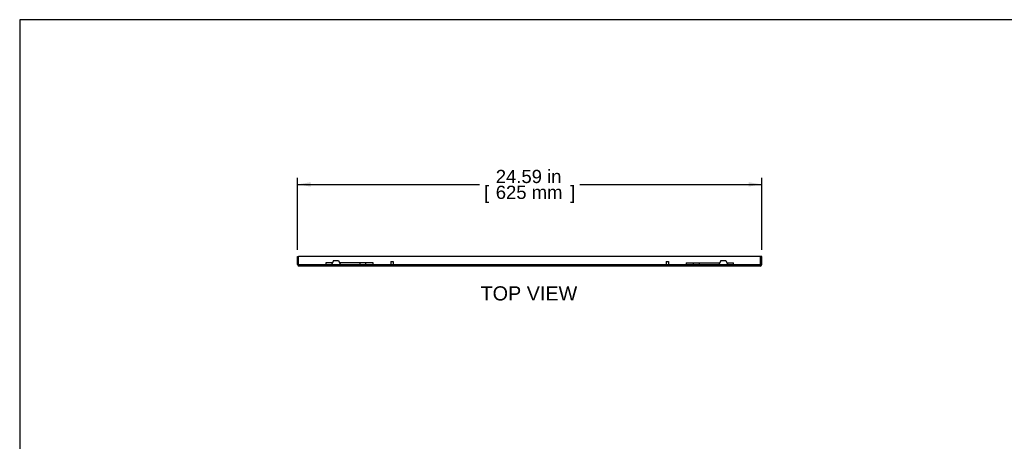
# Model space of a CAD drawing. Header units: inches. Extents: x 0 to 80.1, y 0 to 59.8.
# Tile 2 of 12: x 0 to 52.2, y 37.5 to 59.8. Entities that reach past the tile are written whole.
import ezdxf
from ezdxf.enums import TextEntityAlignment as Align

# ---------------------------------------------------------------- set-up
doc = ezdxf.new("R2010")
doc.units = ezdxf.units.IN
doc.header["$MEASUREMENT"] = 0
for name, color, linetype in [('BMP01631', 7, 'Continuous'), ('COM57182-6', 7, 'Continuous'), ('Default', 7, 'Continuous')]:
    doc.layers.add(name, color=color, linetype=linetype)
doc.styles.add('SEACAD_Arial', font='arial.ttf')
doc.dimstyles.new('WEB', dxfattribs={"dimtxt": 0.7, "dimasz": 0.7, "dimexe": 0.35, "dimexo": 0.35, "dimgap": 0.35, "dimtad": 0, "dimtih": 1, "dimtoh": 1, "dimzin": 4, "dimdsep": 46, "dimtxsty": 'SEACAD_Arial', "dimblk1": '_SE_FILLED', "dimblk2": '_SE_FILLED', "dimsah": 1, "dimcen": 0.35, "dimadec": 0, "dimazin": 0, "dimtfac": 1, "dimtofl": 0, "dimtmove": 0, "dimatfit": 3, "dimfxl": 1, "dimtolj": 1, "dimtzin": 4, "dimarcsym": 0})

# ---------------------------------------------------------------- blocks, each defined once
blk = doc.blocks.new('SE4')
at = {"layer": 'BMP01631', "color": 7, "linetype": 'Continuous'}
for p, q in [((16.623, 47.026), (16.515, 46.795)), ((16.623, 47.026), (16.897, 47.026)), ((16.897, 47.026), (17.004, 46.795)), ((37.146, 47.026), (37.038, 46.795)), ((37.146, 47.026), (37.42, 47.026)), ((37.42, 47.026), (37.527, 46.795)), ((16.822, 46.798), (16.697, 46.798)), ((16.697, 46.798), (16.697, 46.795)), ((16.822, 46.795), (16.822, 46.798)), ((37.345, 46.798), (37.22, 46.798)), ((37.22, 46.798), (37.22, 46.795)), ((37.345, 46.795), (37.345, 46.798))]:
    blk.add_line(p, q, dxfattribs=at)
at = {"layer": 'COM57182-6', "color": 7, "linetype": 'Continuous'}
for p, q in [((14.724, 47.238), (14.781, 47.238)), ((14.724, 46.824), (14.724, 47.238)), ((14.781, 46.824), (14.781, 47.238)), ((39.261, 47.238), (14.781, 47.238)), ((14.781, 46.824), (14.781, 47.238)), ((19.662, 46.969), (19.662, 46.985)), ((19.662, 46.985), (19.787, 46.985)), ((19.662, 46.969), (19.662, 46.795)), ((19.787, 46.985), (19.787, 46.969)), ((19.787, 46.969), (19.787, 46.795)), ((34.256, 46.969), (34.256, 46.985)), ((34.256, 46.985), (34.381, 46.985)), ((34.256, 46.969), (34.256, 46.795)), ((34.381, 46.985), (34.381, 46.969)), ((34.381, 46.969), (34.381, 46.795)), ((39.318, 47.238), (39.261, 47.238)), ((39.261, 46.824), (39.261, 47.238)), ((39.261, 46.824), (39.261, 47.238)), ((39.318, 46.824), (39.318, 47.238)), ((39.232, 46.795), (14.81, 46.795)), ((39.232, 46.738), (14.81, 46.738)), ((16.57, 46.912), (16.224, 46.912)), ((16.224, 46.912), (16.224, 46.795)), ((18.037, 46.912), (16.95, 46.912)), ((18.349, 46.912), (18.037, 46.912)), ((18.037, 46.795), (18.037, 46.912)), ((18.724, 46.912), (18.349, 46.912)), ((18.349, 46.795), (18.349, 46.912)), ((18.724, 46.795), (18.724, 46.912)), ((35.318, 46.912), (35.693, 46.912)), ((35.318, 46.912), (35.318, 46.795)), ((35.693, 46.912), (36.006, 46.912)), ((35.693, 46.912), (35.693, 46.795)), ((36.006, 46.912), (37.093, 46.912)), ((36.006, 46.912), (36.006, 46.795)), ((37.473, 46.912), (37.818, 46.912)), ((37.818, 46.795), (37.818, 46.912))]:
    blk.add_line(p, q, dxfattribs=at)
for centre, radius, start, end in [((14.81, 46.824), 0.086, 180, 270), ((14.81, 46.824), 0.029, 180, 270), ((39.232, 46.824), 0.029, 270, 0), ((39.232, 46.824), 0.086, 270, 0)]:
    blk.add_arc(centre, radius, start, end, dxfattribs=at)
for points in [[(14.81, 46.795), (14.808, 46.795), (14.805, 46.796), (14.801, 46.799), (14.798, 46.801), (14.793, 46.807), (14.791, 46.81), (14.786, 46.817), (14.784, 46.821), (14.781, 46.824)], [(39.261, 46.824), (39.259, 46.821), (39.256, 46.817), (39.251, 46.81), (39.249, 46.807), (39.244, 46.801), (39.242, 46.799), (39.237, 46.796), (39.235, 46.795), (39.232, 46.795)]]:
    blk.add_open_spline(points, degree=3, knots=[0, 0, 0, 0, 0.25, 0.25, 0.5, 0.5, 0.75, 0.75, 1, 1, 1, 1], dxfattribs=at)
for points in [[(14.784, 46.813), (14.783, 46.816), (14.782, 46.82), (14.781, 46.824)], [(39.261, 46.824), (39.26, 46.821), (39.259, 46.817), (39.259, 46.813)]]:
    blk.add_open_spline(points, degree=3, dxfattribs=at)
blk = doc.blocks.new('DMBLK301')
at = {"layer": 'Default', "linetype": 'Continuous', "transparency": 16777216}
for points in [[(15.424, 51.176), (14.724, 51.06), (15.424, 50.943)], [(38.618, 51.176), (38.618, 50.943), (39.318, 51.06)]]:
    blk.add_hatch(color=7, dxfattribs=at).paths.add_polyline_path(points)
at = {"layer": 'Default', "color": 7, "linetype": 'Continuous', "transparency": 16777216}
for p, q in [((14.724, 47.588), (14.724, 51.41)), ((39.318, 47.588), (39.318, 51.41)), ((14.724, 51.06), (24.357, 51.06)), ((29.686, 51.06), (39.318, 51.06))]:
    blk.add_line(p, q, dxfattribs=at)
at = {"layer": 'Default', "color": 7, "linetype": 'Continuous', "transparency": 16777216, "style": 'SEACAD_Arial'}
for s, p in [('24.59 in', (25.226, 51.83)), ('[', (24.602, 50.99)), ('625 mm', (25.226, 50.99)), (']', (29.167, 50.99))]:
    blk.add_text(s, height=0.7, dxfattribs=at).set_placement(p, align=Align.TOP_LEFT)
blk = doc.blocks.new('_SE_FILLED')
at = {"color": 0}
blk.add_line((0, 0), (-1, 0), dxfattribs=at)
blk.add_solid([(0, 0), (-1, -0.1665), (-1, 0.1665), (0, 0)], dxfattribs=at)

msp = doc.modelspace()

# ---------------------------------------------------------------- linework, layer by layer
at = {"layer": 'Default', "color": 7, "linetype": 'Continuous'}
for p, q in [((80, 59.783), (0, 59.783)), ((0, 59.783), (0, 0))]:
    msp.add_line(p, q, dxfattribs=at)

# ---------------------------------------------------------------- block references
at = {"layer": 'Default'}
msp.add_blockref('SE4', (0, 0), dxfattribs=at)

# ---------------------------------------------------------------- texts
at = {"layer": 'Default', "color": 7, "linetype": 'Continuous', "style": 'SEACAD_Arial'}
msp.add_text('TOP VIEW', height=0.75, dxfattribs=at).set_placement((24.421, 45.663), align=Align.TOP_LEFT)

# ---------------------------------------------------------------- dimensions: what is measured, and where the dimension line sits
at = {"layer": 'Default', "color": 7, "linetype": 'Continuous'}
dim = msp.add_linear_dim(base=(39.318, 51.06), p1=(14.724, 47.238), p2=(39.318, 46.824), text='\\A1;<>', dimstyle='WEB', override={"dimpost": '\\X'}, dxfattribs=at)
dim.commit()
dim.dimension.update_dxf_attribs({"geometry": 'DMBLK301', "text_midpoint": (27.021, 51.06), "dimtype": 160})

doc.saveas('drawing.dxf')
